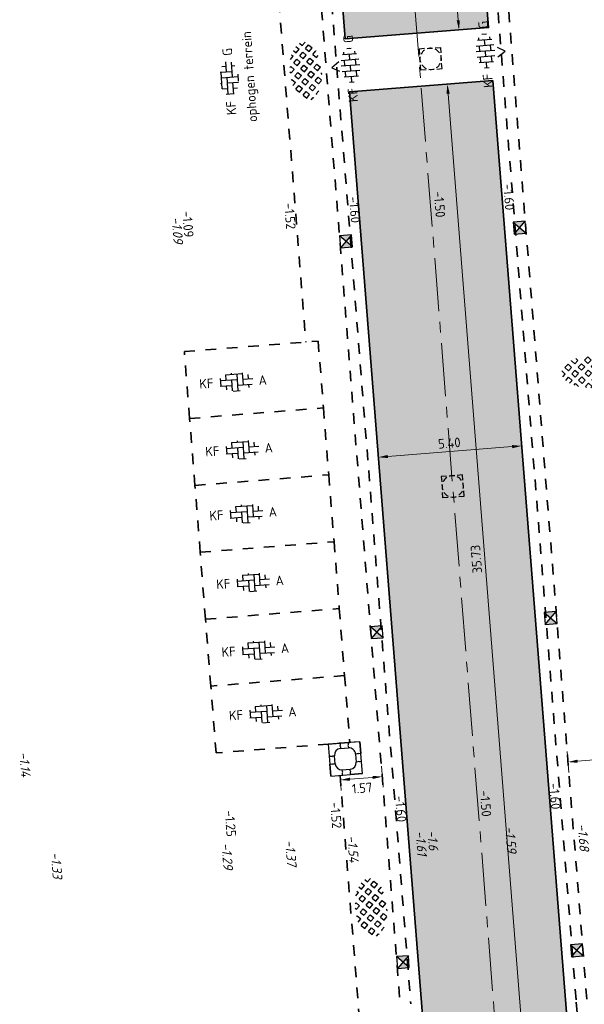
# Model space of a CAD drawing. Header units: metres. Extents: x 97990 to 98409, y 436026 to 436301.
# Tile 18 of 55: x 98194 to 98215, y 436099 to 436136. Entities that reach past the tile are written whole.
import ezdxf
from ezdxf.enums import TextEntityAlignment as Align

# ---------------------------------------------------------------- set-up
doc = ezdxf.new("R2010")
doc.units = ezdxf.units.M
doc.linetypes.add('AM-AS-SO', pattern=[16, 10, -2, 2, -2])
doc.linetypes.add('ZZ-HIDDEN-SO', pattern=[4, 2, -2])
for name, color, linetype, lineweight in [('B-WE-GW-T18-200', 1, 'Continuous', 18), ('B-WE-VH-NAP-T18-200', 252, 'Continuous', 18), ('N-OI-RI-ITR-M-200', 7, 'Continuous', 18), ('N-WE-AM-AS_WEG-G', 10, 'AM-AS-SO', 18), ('N-WE-RI-HWA_KOLK-S-200', 150, 'Continuous', 25), ('N-WE-RI-HWA_PUTRAND-S-200', 150, 'Continuous', 25), ('N-WE-RI-OVERIG_RIOOLPUT-OPHOOGTEBRENGEN-S-200', 1, 'Continuous', 25), ('N-WE-VH-FUNDERING-A-200', 252, 'Continuous', 18), ('N-WE-VH-FUNDERING-G', 7, 'Continuous', 35), ('N-WE-VH-HALFVERHARDING_GRASBETONSTEEN-S-200', 1, 'Continuous', 25), ('N-WE-VH-KANTOPSLUITING_ELEMENT_BOOMKRANS-S', 40, 'Continuous', 25), ('N-WE-VH-M-200', 7, 'Continuous', 18), ('N-WE-VH-MATERIAALGRENS-G', 7, 'ZZ-HIDDEN-SO', 35), ('N-WE-VH-NAP-T18-200', 4, 'Continuous', 18), ('N-WE-VH-OPENVERHARDING_BETONSTRAATSTEEN-S-200', 90, 'Continuous', 25)]:
    doc.layers.add(name, color=color, linetype=linetype, lineweight=lineweight)
doc.styles.add('NLCS-ISO', font='NLCS-ISO.ttf')
doc.styles.add('NLCS-ISO-M200-T18', font='NLCS-ISO.ttf', dxfattribs={"height": 0.36})
doc.styles.add('NLCS-ISO-M200-T18_CURSIEF', font='NLCS-ISO.ttf', dxfattribs={"oblique": 15, "height": 0.36})
doc.dimstyles.new('NLCS-M200-T18-PIJL_L2_H0', dxfattribs={"dimscale": 0.2, "dimtxt": 2.5, "dimasz": 1.8, "dimexe": 2, "dimexo": 2, "dimgap": 0.7, "dimtad": 1, "dimzin": 0, "dimdsep": 46, "dimtxsty": 'NLCS-ISO-M200-T18', "dimcen": 0, "dimdle": 2, "dimclrd": 256, "dimclre": 256, "dimclrt": 1, "dimadec": 0, "dimazin": 0, "dimtfac": 1, "dimtdec": 3, "dimtofl": 0, "dimtmove": 0, "dimatfit": 3, "dimfxl": 2, "dimfxlon": 1, "dimtfillclr": 256, "dimtolj": 1, "dimtzin": 0, "dimlwd": -1, "dimlwe": -1, "dimarcsym": 0})
doc.dimstyles.new('NLCS-M200-T18-PIJL_L2_H2', dxfattribs={"dimscale": 0.2, "dimtxt": 2.5, "dimasz": 1.8, "dimexe": 2, "dimexo": 2, "dimgap": 0.7, "dimtad": 1, "dimzin": 0, "dimdsep": 46, "dimtxsty": 'NLCS-ISO-M200-T18', "dimcen": 0, "dimdle": 2, "dimclrd": 256, "dimclre": 256, "dimclrt": 1, "dimazin": 0, "dimtfac": 1, "dimtdec": 3, "dimtofl": 0, "dimtmove": 0, "dimatfit": 3, "dimfxl": 2, "dimfxlon": 1, "dimtfillclr": 256, "dimtolj": 1, "dimtzin": 0, "dimlwd": -1, "dimlwe": -1, "dimarcsym": 0})

# ---------------------------------------------------------------- blocks, each defined once
blk = doc.blocks.new('SVH-BOOMKRANSBAND_1200X1200_180 200')
for p, q in [((-0.6, 0.6), (-0.6, 0.15)), ((-0.6, 0.6), (-0.15, 0.6)), ((-0.15, 0.4), (0.15, 0.4)), ((0.6, 0.6), (0.15, 0.6)), ((0.6, 0.6), (0.6, 0.15)), ((-0.4, -0.15), (-0.4, 0.15)), ((0.4, 0.15), (0.4, -0.15)), ((-0.6, -0.6), (-0.6, -0.15)), ((0.6, -0.6), (0.6, -0.15)), ((-0.6, -0.6), (-0.15, -0.6)), ((-0.15, -0.4), (0.15, -0.4)), ((0.6, -0.6), (0.15, -0.6))]:
    blk.add_line(p, q)
at = {"flags": 128}
blk.add_lwpolyline([(0.6, 0.6), (-0.6, 0.6), (-0.6, -0.6), (0.6, -0.6)], close=True, dxfattribs=at)
for points in [[(-0.15, 0.6), (-0.15, 0.517), (-0.165, 0.491), (-0.15, 0.464), (-0.15, 0.4)], [(0.15, 0.6), (0.15, 0.517), (0.135, 0.491), (0.15, 0.464), (0.15, 0.4)], [(-0.6, 0.15), (-0.517, 0.15), (-0.491, 0.135), (-0.464, 0.15), (-0.4, 0.15)], [(0.6, 0.15), (0.517, 0.15), (0.491, 0.165), (0.464, 0.15), (0.4, 0.15)], [(-0.6, -0.15), (-0.517, -0.15), (-0.491, -0.165), (-0.464, -0.15), (-0.4, -0.15)], [(0.6, -0.15), (0.517, -0.15), (0.491, -0.135), (0.464, -0.15), (0.4, -0.15)], [(-0.15, -0.6), (-0.15, -0.517), (-0.135, -0.491), (-0.15, -0.464), (-0.15, -0.4)], [(0.15, -0.6), (0.15, -0.517), (0.165, -0.491), (0.15, -0.464), (0.15, -0.4)]]:
    blk.add_lwpolyline(points, dxfattribs=at)
for centre, start, end in [((-0.15, 0.15), 90, 180), ((0.15, 0.15), 360, 90), ((-0.15, -0.15), 180, 270), ((0.15, -0.15), 270, 360)]:
    blk.add_arc(centre, 0.25, start, end)
blk = doc.blocks.new('SRI-PUT_PUTRAND_OPHOOGTEBRENGEN-SO')
at = {"lineweight": -3}
for points in [[(-1.01, 1.99), (-2.01, 1.99), (-2.01, 0.99)], [(0.49, 1.99), (-0.51, 1.99)], [(1.99, 0.99), (1.99, 1.99), (0.99, 1.99)], [(-2.01, 0.49), (-2.01, -0.51)], [(1.99, -0.51), (1.99, 0.49)], [(0.99, -2.01), (1.99, -2.01), (1.99, -1.01)], [(-0.51, -2.01), (0.49, -2.01)]]:
    blk.add_lwpolyline(points, dxfattribs=at)
blk.add_lwpolyline([(-1.01, -2.01), (-2.01, -2.01), (-2.01, -1.01)])
for start, end in [(74.9976, 104.9976), (165.0024, 195.0024), (120.0024, 150.0024), (29.9976, 59.9976), (344.9976, 14.9976), (210.0024, 240.0024), (299.9976, 329.9976), (255.0024, 285.0024)]:
    blk.add_arc((-0.01, -0.01), 2, start, end, dxfattribs=at)
blk = doc.blocks.new('SVH-GRASBETONSTEEN_02-SO')
for p, q in [((-3.64, 2.21), (-3.59, 2.26)), ((-3.02, 1.59), (-3.64, 2.21)), ((-3.02, 1.59), (-2.4, 2.21)), ((-2.4, 2.21), (-2.77, 2.58)), ((-1.16, 2.21), (-0.55, 2.83)), ((-0.55, 1.59), (-1.16, 2.21)), ((0.07, 2.21), (-0.55, 2.83)), ((-0.55, 1.59), (0.07, 2.21)), ((0.69, 2.83), (0.56, 2.96)), ((0.69, 2.83), (0.8, 2.94)), ((1.31, 2.21), (1.89, 2.79)), ((1.93, 1.59), (1.31, 2.21)), ((1.93, 1.59), (2.55, 2.21)), ((2.55, 2.21), (1.98, 2.78)), ((4.4, 1.59), (3.87, 2.12)), ((-4.88, -0.26), (-5.49, 0.35)), ((-4.88, 0.97), (-4.26, 1.59)), ((-4.26, 0.35), (-4.88, 0.97)), ((-3.64, 0.97), (-4.26, 1.59)), ((-4.26, 0.35), (-3.64, 0.97)), ((-3.64, -0.26), (-3.02, 0.35)), ((-2.4, -0.26), (-3.02, 0.35)), ((-2.4, 0.97), (-1.78, 1.59)), ((-1.78, 0.35), (-2.4, 0.97)), ((-1.16, 0.97), (-1.78, 1.59)), ((-1.78, 0.35), (-1.16, 0.97)), ((-1.16, -0.26), (-0.55, 0.35)), ((0.07, -0.26), (-0.55, 0.35)), ((0.07, 0.97), (0.69, 1.59)), ((0.69, 0.35), (0.07, 0.97)), ((1.31, 0.97), (0.69, 1.59)), ((0.69, 0.35), (1.31, 0.97)), ((1.31, -0.26), (1.93, 0.35)), ((2.55, -0.26), (1.93, 0.35)), ((2.55, 0.97), (3.17, 1.59)), ((3.17, 0.35), (2.55, 0.97)), ((3.78, 0.97), (3.17, 1.59)), ((3.17, 0.35), (3.78, 0.97)), ((3.78, -0.26), (4.4, 0.35)), ((4.4, 1.59), (4.52, 1.71)), ((5.02, -0.26), (4.4, 0.35)), ((5.02, 0.97), (5.14, 1.09)), ((5.42, 0.57), (5.02, 0.97)), ((-5.35, -0.74), (-4.88, -0.26)), ((-4.82, -1.45), (-4.26, -0.88)), ((-3.64, -1.5), (-4.26, -0.88)), ((-4.12, -1.98), (-3.64, -1.5)), ((-3.02, -0.88), (-3.64, -0.26)), ((-3.02, -0.88), (-2.4, -0.26)), ((-2.4, -1.5), (-1.78, -0.88)), ((-1.78, -2.12), (-2.4, -1.5)), ((-1.16, -1.5), (-1.78, -0.88)), ((-1.78, -2.12), (-1.16, -1.5)), ((-0.55, -0.88), (-1.16, -0.26)), ((-0.55, -0.88), (0.07, -0.26)), ((0.07, -1.5), (0.69, -0.88)), ((0.69, -2.12), (0.07, -1.5)), ((1.31, -1.5), (0.69, -0.88)), ((0.69, -2.12), (1.31, -1.5)), ((1.93, -0.88), (1.31, -0.26)), ((1.93, -0.88), (2.55, -0.26)), ((2.55, -1.5), (3.17, -0.88)), ((3.17, -2.12), (2.55, -1.5)), ((3.78, -1.5), (3.17, -0.88)), ((3.17, -2.12), (3.78, -1.5)), ((4.4, -0.88), (3.78, -0.26)), ((4.4, -0.88), (5.02, -0.26)), ((-3.29, -2.39), (-3.02, -2.12)), ((-2.48, -2.66), (-3.02, -2.12)), ((-1.16, -2.74), (-0.55, -2.12)), ((-0.98, -2.93), (-1.16, -2.74)), ((0.07, -2.74), (-0.55, -2.12)), ((-0.16, -2.97), (0.07, -2.74)), ((1.31, -2.74), (1.93, -2.12)), ((1.44, -2.87), (1.31, -2.74)), ((2.47, -2.66), (1.93, -2.12))]:
    blk.add_line(p, q)
at = {"style": 'NLCS-ISO'}
blk.add_attdef('FORMAAT', text='', height=1.8, dxfattribs=at).set_placement((-6.62, -0.1), align=Align.MIDDLE_RIGHT)
blk.add_attdef('KLEUR', text='', height=1.8, dxfattribs=at).set_placement((6.43, -0.1), align=Align.MIDDLE_LEFT)
at = {"style": 'NLCS-ISO', "flags": 1}
blk.add_attdef('FUNCTIE', text='', height=1.8, dxfattribs=at).set_placement((0, -3.98), align=Align.TOP_CENTER)
blk = doc.blocks.new('SRI-KOLK_STRAAT_01-SO')
h = blk.add_hatch(color=256)
h.dxf.hatch_style = 1
h.paths.add_polyline_path([(0, 1.125), (-1.125, 2.25), (-1.125, 0)])
h.paths.add_polyline_path([(1.125, 2.25), (0, 1.125), (1.125, 0)])
for p, q in [((-1.125, 0), (1.125, 2.25)), ((1.125, 0), (-1.125, 2.25))]:
    blk.add_line(p, q)
blk.add_lwpolyline([(-1.125, 0), (1.125, 0), (1.125, 2.25), (-1.125, 2.25)], close=True)
blk = doc.blocks.new('*D57')
at = {"layer": 'Defpoints', "color": 0, "ltscale": 0.2, "transparency": 16777216}
for p in [(98205.883, 436107.578), (98205.883, 436107.578), (98207.661, 436105.036)]:
    blk.add_point(p, dxfattribs=at)
at = {"layer": 'N-WE-VH-M-200', "ltscale": 0.2, "transparency": 16777216}
for p, q in [((98207.482, 436107.303), (98207.419, 436108.101)), ((98205.883, 436107.578), (98205.914, 436107.179)), ((98207.092, 436107.673), (98206.242, 436107.606))]:
    blk.add_line(p, q, dxfattribs=at)
for points in [[(98207.087, 436107.733), (98207.097, 436107.614), (98207.451, 436107.702)], [(98206.237, 436107.666), (98206.246, 436107.546), (98205.883, 436107.578)]]:
    blk.add_solid(points, dxfattribs=at)
at = {"layer": 'N-WE-VH-M-200', "color": 1, "ltscale": 0.2, "transparency": 16777216, "insert": (98206.696, 436107.274), "char_height": 0.36, "attachment_point": 5, "rotation": 4.5194, "style": 'NLCS-ISO-M200-T18'}
blk.add_mtext('\\A1;1.57', dxfattribs=at)
blk = doc.blocks.new('*D92')
at = {"layer": 'Defpoints', "color": 0, "ltscale": 0.2, "transparency": 16777216}
for p in [(98214.429, 436108.253), (98219.437, 436099.794), (98215.124, 436099.453)]:
    blk.add_point(p, dxfattribs=at)
at = {"layer": 'N-WE-VH-M-200', "ltscale": 0.2, "transparency": 16777216}
for p, q in [((98218.773, 436108.195), (98218.71, 436108.993)), ((98214.46, 436107.855), (98214.397, 436108.652)), ((98218.383, 436108.566), (98214.788, 436108.282))]:
    blk.add_line(p, q, dxfattribs=at)
for points in [[(98218.378, 436108.626), (98218.387, 436108.506), (98218.741, 436108.594)], [(98214.783, 436108.342), (98214.792, 436108.222), (98214.429, 436108.253)]]:
    blk.add_solid(points, dxfattribs=at)
at = {"layer": 'N-WE-VH-M-200', "color": 1, "ltscale": 0.2, "transparency": 16777216, "insert": (98216.56, 436108.743), "char_height": 0.36, "attachment_point": 5, "rotation": 4.5194, "style": 'NLCS-ISO-M200-T18'}
blk.add_mtext('\\A1;4.33', dxfattribs=at)
blk = doc.blocks.new('*D122')
at = {"layer": 'Defpoints', "color": 0, "ltscale": 0.2, "transparency": 16777216}
for p in [(98211.909, 436140.14), (98216.917, 436131.68), (98212.604, 436131.339)]:
    blk.add_point(p, dxfattribs=at)
at = {"layer": 'N-WE-VH-M-200', "ltscale": 0.2, "transparency": 16777216}
for p, q in [((98216.253, 436140.082), (98216.19, 436140.879)), ((98211.94, 436139.741), (98211.877, 436140.538)), ((98215.862, 436140.452), (98212.267, 436140.168))]:
    blk.add_line(p, q, dxfattribs=at)
for points in [[(98215.857, 436140.512), (98215.867, 436140.392), (98216.221, 436140.48)], [(98212.263, 436140.228), (98212.272, 436140.108), (98211.909, 436140.14)]]:
    blk.add_solid(points, dxfattribs=at)
at = {"layer": 'N-WE-VH-M-200', "color": 1, "ltscale": 0.2, "transparency": 16777216, "insert": (98214.04, 436140.629), "char_height": 0.36, "attachment_point": 5, "rotation": 4.5194, "style": 'NLCS-ISO-M200-T18'}
blk.add_mtext('\\A1;4.33', dxfattribs=at)
blk = doc.blocks.new('*D249')
at = {"layer": 'Defpoints', "color": 0, "ltscale": 0.2, "transparency": 16777216}
for p in [(98210.462, 436148.291), (98211.446, 436135.836), (98210.335, 436135.749)]:
    blk.add_point(p, dxfattribs=at)
at = {"layer": 'N-OI-RI-ITR-M-200', "ltscale": 0.2, "transparency": 16777216}
for p, q in [((98209.75, 436148.234), (98208.952, 436148.171)), ((98209.379, 436147.844), (98210.307, 436136.108)), ((98210.734, 436135.78), (98209.937, 436135.717))]:
    blk.add_line(p, q, dxfattribs=at)
for points in [[(98209.32, 436147.839), (98209.439, 436147.849), (98209.351, 436148.203)], [(98210.247, 436136.103), (98210.367, 436136.112), (98210.335, 436135.749)]]:
    blk.add_solid(points, dxfattribs=at)
at = {"layer": 'N-OI-RI-ITR-M-200', "color": 1, "ltscale": 0.2, "transparency": 16777216, "insert": (98209.524, 436141.951), "char_height": 0.36, "attachment_point": 5, "rotation": 94.5194, "style": 'NLCS-ISO-M200-T18'}
blk.add_mtext('\\A1;12.49', dxfattribs=at)
blk = doc.blocks.new('*D250')
at = {"layer": 'Defpoints', "color": 0, "ltscale": 0.2, "transparency": 16777216}
for p in [(98211.604, 436133.843), (98206.221, 436133.417), (98212.688, 436120.124)]:
    blk.add_point(p, dxfattribs=at)
at = {"layer": 'N-OI-RI-ITR-M-200', "ltscale": 0.2, "transparency": 16777216}
for p, q in [((98212.657, 436120.523), (98212.72, 436119.725)), ((98207.273, 436120.097), (98207.336, 436119.3)), ((98207.664, 436119.727), (98212.329, 436120.096))]:
    blk.add_line(p, q, dxfattribs=at)
for points in [[(98212.324, 436120.156), (98212.334, 436120.036), (98212.688, 436120.124)], [(98207.659, 436119.787), (98207.668, 436119.667), (98207.305, 436119.699)]]:
    blk.add_solid(points, dxfattribs=at)
at = {"layer": 'N-OI-RI-ITR-M-200', "color": 1, "ltscale": 0.2, "transparency": 16777216, "insert": (98209.971, 436120.23), "char_height": 0.36, "attachment_point": 5, "rotation": 4.5194, "style": 'NLCS-ISO-M200-T18'}
blk.add_mtext('\\A1;5.40', dxfattribs=at)
blk = doc.blocks.new('*D251')
at = {"layer": 'Defpoints', "color": 0, "ltscale": 0.2, "transparency": 16777216}
for p in [(98211.604, 436133.843), (98212.713, 436098.084), (98214.419, 436098.219)]:
    blk.add_point(p, dxfattribs=at)
at = {"layer": 'N-OI-RI-ITR-M-200', "ltscale": 0.2, "transparency": 16777216}
for p, q in [((98210.296, 436133.739), (98209.499, 436133.676)), ((98209.926, 436133.349), (98212.685, 436098.443)), ((98213.112, 436098.116), (98212.315, 436098.053))]:
    blk.add_line(p, q, dxfattribs=at)
for points in [[(98209.866, 436133.344), (98209.986, 436133.354), (98209.898, 436133.708)], [(98212.625, 436098.438), (98212.745, 436098.448), (98212.713, 436098.084)]]:
    blk.add_solid(points, dxfattribs=at)
at = {"layer": 'N-OI-RI-ITR-M-200', "color": 1, "ltscale": 0.2, "transparency": 16777216, "insert": (98210.986, 436115.871), "char_height": 0.36, "attachment_point": 5, "rotation": 94.5194, "style": 'NLCS-ISO-M200-T18'}
blk.add_mtext('\\A1;35.73', dxfattribs=at)
blk = doc.blocks.new('SRI-PUT_OPHOOGTEBRENGEN-SO')
for p, q in [((-0.5, 2), (0.5, 2)), ((-2, -0.5), (-2, 0.5)), ((2, -0.5), (2, 0.5)), ((-0.5, -2), (0.5, -2))]:
    blk.add_line(p, q)
for points in [[(-1, 2), (-2, 2), (-2, 1)], [(1, 2), (2, 2), (2, 1)], [(-1, -2), (-2, -2), (-2, -1)], [(1, -2), (2, -2), (2, -1)]]:
    blk.add_lwpolyline(points)
for start, end in [(75.5225, 104.4775), (165.5225, 194.4775), (120, 150), (30, 60), (345.5225, 14.4775), (210, 240), (300, 330), (255.5225, 284.4775)]:
    blk.add_arc((0, 0), 2, start, end)
blk = doc.blocks.new('SVH-BSS_KEIFORMAAT_ELLEBOOG_KL-SO')
for p, q in [((-2.92, 0.77), (-2.92, -0.66)), ((-2.92, 0.39), (0.23, 0.39)), ((-1.87, 1.43), (-1.87, 0.39)), ((-1.86, 1.44), (1.28, 1.44)), ((-0.82, 1.69), (-0.82, 1.44)), ((-0.82, 0.39), (-0.82, -1.69)), ((0.23, 1.44), (0.23, -1.71)), ((1.28, 1.61), (1.28, -0.66)), ((1.28, 0.39), (3.17, 0.39)), ((2.33, 1.22), (2.33, 0.39)), ((-3.01, -0.66), (-0.82, -0.66)), ((-1.87, -0.66), (-1.87, -1.43)), ((-0.65, -1.71), (0.65, -1.71)), ((0.23, -0.66), (3.01, -0.66)), ((2.33, -0.66), (2.33, -1.22))]:
    blk.add_line(p, q)
at = {"style": 'NLCS-ISO'}
blk.add_attdef('FORMAAT', text='', height=1.8, dxfattribs=at).set_placement((-4.25, 0), align=Align.MIDDLE_RIGHT)
blk.add_attdef('KLEUR', text='', height=1.8, dxfattribs=at).set_placement((4.25, 0), align=Align.MIDDLE_LEFT)
at = {"style": 'NLCS-ISO', "flags": 1}
blk.add_attdef('FUNCTIE', text='', height=1.8, dxfattribs=at).set_placement((0, -2.75), align=Align.TOP_CENTER)
blk = doc.blocks.new('SVH-BSS_KEIFORMAAT_HALFST_KL-SO')
for p, q in [((-3.15, -0.43), (-3.15, 0.43)), ((-3.15, 0), (-2.1, 0)), ((-2.1, -1.34), (-2.1, 1.34)), ((-2.1, 1.05), (-1.05, 1.05)), ((-1.05, -1.66), (-1.05, 1.66)), ((-1.05, 0), (0, 0)), ((0, -1.75), (0, 1.75)), ((0, 1.05), (1.05, 1.05)), ((1.05, -1.66), (1.05, 1.66)), ((1.05, 0), (2.1, 0)), ((2.1, -1.34), (2.1, 1.34)), ((2.1, 1.05), (2.6, 1.05)), ((3.15, -0.43), (3.15, 0.43)), ((3.15, 0), (3.25, 0)), ((-2.1, -1.05), (-1.05, -1.05)), ((0, -1.05), (1.05, -1.05)), ((2.1, -1.05), (2.6, -1.05))]:
    blk.add_line(p, q)
at = {"style": 'NLCS-ISO'}
blk.add_attdef('FORMAAT', text='', height=1.8, dxfattribs=at).set_placement((-4.25, 0), align=Align.MIDDLE_RIGHT)
blk.add_attdef('KLEUR', text='', height=1.8, dxfattribs=at).set_placement((4.25, 0), align=Align.MIDDLE_LEFT)
at = {"style": 'NLCS-ISO', "flags": 1}
blk.add_attdef('FUNCTIE', text='', height=1.8, dxfattribs=at).set_placement((0, -2.75), align=Align.TOP_CENTER)

msp = doc.modelspace()

# ---------------------------------------------------------------- hatches: boundary and pattern name
at = {"layer": 'N-WE-VH-FUNDERING-A-200'}
h = msp.add_hatch(dxfattribs=at)
h.set_pattern_fill('AVH-FUNDERING_OVERIG-SO', color=252, scale=0.2, pattern_type=2)
h.set_pattern_definition([(0, (98208.44106, 436139.5895), (1.299038, 0.25), [0.288676, -1.443376]), (60, (98208.72973, 436140.0895), (-4e-07, 0.4999994), [0.288676, -1.443376]), (120, (98208.44106, 436139.5895), (-0.8660257, 0.5000005), [0.288676, -1.443376])])
h.paths.add_polyline_path([(98206.063, 436135.411), (98205.079, 436147.865), (98210.462, 436148.291), (98211.446, 436135.836)])
h.paths.add_polyline_path([(98211.604, 436133.843), (98214.419, 436098.219), (98209.036, 436097.794), (98206.221, 436133.417)])

# ---------------------------------------------------------------- linework, layer by layer
at = {"layer": 'N-WE-AM-AS_WEG-G', "ltscale": 0.2}
msp.add_line((98196.311, 436293.056), (98212.689, 436085.846), dxfattribs=at)
at = {"layer": 'N-WE-VH-FUNDERING-G'}
for points in [[(98206.063, 436135.411), (98205.079, 436147.865), (98210.462, 436148.291), (98211.446, 436135.836)], [(98211.604, 436133.843), (98214.419, 436098.219), (98209.036, 436097.794), (98206.221, 436133.417)]]:
    msp.add_lwpolyline(points, close=True, dxfattribs=at)
at = {"layer": 'N-WE-VH-MATERIAALGRENS-G', "ltscale": 0.2}
for p, q in [((98195.346, 436265.937), (98208.526, 436099.168)), ((98195.089, 436264.109), (98208.128, 436099.137)), ((98206.319, 436205.786), (98214.74, 436099.236)), ((98206.718, 436205.818), (98215.139, 436099.267)), ((98203.068, 436143.191), (98204.583, 436124.023)), ((98200.021, 436123.665), (98205.046, 436124.062)), ((98205.046, 436124.062), (98205.244, 436121.55)), ((98200.22, 436121.153), (98200.021, 436123.665)), ((98200.22, 436121.153), (98205.244, 436121.55)), ((98205.244, 436121.55), (98205.443, 436119.038)), ((98200.418, 436118.641), (98200.22, 436121.153)), ((98200.418, 436118.641), (98205.443, 436119.038)), ((98205.443, 436119.038), (98205.641, 436116.526)), ((98200.617, 436116.129), (98200.418, 436118.641)), ((98200.617, 436116.129), (98205.641, 436116.526)), ((98205.641, 436116.526), (98205.84, 436114.014)), ((98200.815, 436113.616), (98200.617, 436116.129)), ((98200.815, 436113.616), (98205.84, 436114.014)), ((98205.84, 436114.014), (98206.038, 436111.501)), ((98201.014, 436111.104), (98200.815, 436113.616)), ((98206.038, 436111.501), (98201.014, 436111.104)), ((98206.038, 436111.501), (98206.237, 436108.989)), ((98201.212, 436108.592), (98201.014, 436111.104)), ((98206.237, 436108.989), (98201.212, 436108.592)), ((98205.869, 436107.753), (98206.602, 436098.482))]:
    msp.add_line(p, q, dxfattribs=at)
msp.add_lwpolyline([(98214.74, 436099.236), (98214.962, 436096.43, 0.414669), (98224.011, 436088.719), (98225.008, 436088.799)], format="xyb", dxfattribs=at)
at = {"layer": 'N-WE-VH-OPENVERHARDING_BETONSTRAATSTEEN-S-200', "ltscale": 0.2}
for points in [[(98211.794, 436134.741), (98212.064, 436134.943), (98211.786, 436135.092)], [(98205.821, 436134.543), (98205.563, 436134.325), (98205.85, 436134.193)]]:
    msp.add_lwpolyline(points, dxfattribs=at)

# ---------------------------------------------------------------- block references
at = {"layer": 'N-WE-RI-HWA_KOLK-S-200'}
for p, xscale, yscale, rotation in [((98212.393, 436128.302), 0.2000000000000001, 0.2000000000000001, 274.54), ((98206.312, 436127.824), 0.2000000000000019, 0.2000000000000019, 94.54), ((98213.552, 436113.644), 0.2000000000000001, 0.2000000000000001, 274.54), ((98207.472, 436113.146), 0.2000000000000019, 0.2000000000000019, 94.54), ((98214.538, 436101.165), 0.2000000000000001, 0.2000000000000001, 274.54), ((98208.451, 436100.755), 0.2000000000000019, 0.2000000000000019, 94.54)]:
    msp.add_blockref('SRI-KOLK_STRAAT_01-SO', p, dxfattribs=dict(at, xscale=xscale, yscale=yscale, rotation=rotation))
at = {"layer": 'N-WE-RI-HWA_PUTRAND-S-200', "xscale": 0.2, "yscale": 0.2, "zscale": 0.2, "rotation": 4.517000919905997}
msp.add_blockref('SRI-PUT_PUTRAND_OPHOOGTEBRENGEN-SO', (98210.102, 436118.605), dxfattribs=at)
at = {"layer": 'N-WE-RI-OVERIG_RIOOLPUT-OPHOOGTEBRENGEN-S-200', "xscale": 0.2, "yscale": 0.2, "zscale": 0.2, "rotation": 4.51939703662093}
msp.add_blockref('SRI-PUT_OPHOOGTEBRENGEN-SO', (98209.269, 436134.661), dxfattribs=at)
at = {"layer": 'N-WE-VH-HALFVERHARDING_GRASBETONSTEEN-S-200', "xscale": 0.2, "yscale": 0.2, "zscale": 0.2}
for p, rotation in [((98204.58, 436134.192), 274.9940593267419), ((98215.297, 436122.907), 2.044233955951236), ((98207.034, 436102.782), 274.9940593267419)]:
    msp.add_blockref('SVH-GRASBETONSTEEN_02-SO', p, dxfattribs=dict(at, rotation=rotation))
at = {"layer": 'N-WE-VH-KANTOPSLUITING_ELEMENT_BOOMKRANS-S', "rotation": 4.60838054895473}
msp.add_blockref('SVH-BOOMKRANSBAND_1200X1200_180 200', (98206.066, 436108.37), dxfattribs=at)
at = {"layer": 'N-WE-VH-OPENVERHARDING_BETONSTRAATSTEEN-S-200', "ltscale": 0.2}
for name, p, xscale, yscale, zscale, rotation, values in [('SVH-BSS_KEIFORMAAT_HALFST_KL-SO', (98211.33, 436134.949), 0.1999999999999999, 0.1999999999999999, 0.1999999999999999, 94.82741832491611, {'FORMAAT': 'KF', 'KLEUR': 'G'}), ('SVH-BSS_KEIFORMAAT_HALFST_KL-SO', (98206.258, 436134.41), 0.1999999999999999, 0.1999999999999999, 0.1999999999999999, 94.82741832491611, {'FORMAAT': 'KF', 'KLEUR': 'G'}), ('SVH-BSS_KEIFORMAAT_ELLEBOOG_KL-SO', (98201.704, 436133.927), 0.2, 0.2, 0.2, 93.93196948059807, {'FORMAAT': 'KF', 'KLEUR': 'G'}), ('SVH-BSS_KEIFORMAAT_ELLEBOOG_KL-SO', (98201.96, 436122.534), 0.2, 0.2, 0.2, 3.630238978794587, {'FORMAAT': 'KF', 'KLEUR': 'A'}), ('SVH-BSS_KEIFORMAAT_ELLEBOOG_KL-SO', (98202.185, 436119.99), 0.2, 0.2, 0.2, 3.630238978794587, {'FORMAAT': 'KF', 'KLEUR': 'A'}), ('SVH-BSS_KEIFORMAAT_ELLEBOOG_KL-SO', (98202.339, 436117.584), 0.2, 0.2, 0.2, 3.630238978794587, {'FORMAAT': 'KF', 'KLEUR': 'A'}), ('SVH-BSS_KEIFORMAAT_ELLEBOOG_KL-SO', (98202.597, 436115.008), 0.2, 0.2, 0.2, 3.630238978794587, {'FORMAAT': 'KF', 'KLEUR': 'A'}), ('SVH-BSS_KEIFORMAAT_ELLEBOOG_KL-SO', (98202.795, 436112.463), 0.2, 0.2, 0.2, 3.630238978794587, {'FORMAAT': 'KF', 'KLEUR': 'A'}), ('SVH-BSS_KEIFORMAAT_ELLEBOOG_KL-SO', (98203.074, 436110.079), 0.2, 0.2, 0.2, 3.630238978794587, {'FORMAAT': 'KF', 'KLEUR': 'A'})]:
    msp.add_blockref(name, p, dxfattribs=dict(at, xscale=xscale, yscale=yscale, zscale=zscale, rotation=rotation)).add_auto_attribs(values)

# ---------------------------------------------------------------- texts
at = {"layer": 'B-WE-GW-T18-200', "ltscale": 0.2, "style": 'NLCS-ISO-M200-T18'}
msp.add_text('ophogen terrein', height=0.36, rotation=94.0095, dxfattribs=at).set_placement((98202.763, 436132.3))
at = {"layer": 'B-WE-VH-NAP-T18-200', "linetype": 'Continuous', "style": 'NLCS-ISO-M200-T18_CURSIEF', "oblique": 15}
for s, p in [('-1.09', (98199.542, 436128.704, -1.088)), ('-1.14', (98193.821, 436108.617, -1.14)), ('-1.68', (98214.789, 436105.913, -1.68)), ('-1.61', (98208.702, 436105.65, -1.61)), ('-1.6', (98209.146, 436105.681, -1.6)), ('-1.59', (98212.063, 436105.832, -1.591)), ('-1.29', (98201.416, 436105.195, -1.293)), ('-1.37', (98203.802, 436105.315, -1.365)), ('-1.54', (98206.137, 436105.478, -1.536)), ('-1.33', (98195.005, 436104.85, -1.327))]:
    msp.add_text(s, height=0.36, rotation=274.468, dxfattribs=at).set_placement(p)
at = {"layer": 'N-WE-VH-NAP-T18-200', "ltscale": 0.2, "style": 'NLCS-ISO-M200-T18'}
for s, p in [('-1.60', (98211.993, 436129.951)), ('-1.50', (98209.386, 436129.679)), ('-1.52', (98203.769, 436129.235)), ('-1.60', (98206.201, 436129.471)), ('-1.09', (98199.937, 436128.933)), ('-1.60', (98213.722, 436107.448)), ('-1.60', (98207.93, 436106.968)), ('-1.50', (98211.115, 436107.176)), ('-1.52', (98205.497, 436106.732)), ('-1.25', (98201.534, 436106.418))]:
    msp.add_text(s, height=0.36, rotation=274.5194, dxfattribs=at).set_placement(p)

# ---------------------------------------------------------------- dimensions: what is measured, and where the dimension line sits
at = {"layer": 'N-OI-RI-ITR-M-200', "ltscale": 0.2}
for base, p1, p2, angle, picture, middle in [((98210.335, 436135.749), (98210.462, 436148.291), (98211.446, 436135.836), 94.5194, '*D249', (98209.524, 436141.951)), ((98212.688, 436120.124), (98206.221, 436133.417), (98211.604, 436133.843), 4.5194, '*D250', (98209.971, 436120.23)), ((98212.7133, 436098.0842), (98211.6037, 436133.8427), (98214.4195, 436098.219), 94.5194, '*D251', (98210.9864, 436115.8708))]:
    dim = msp.add_linear_dim(base=base, p1=p1, p2=p2, angle=angle, dimstyle='NLCS-M200-T18-PIJL_L2_H2', dxfattribs=at)
    dim.commit()
    dim.dimension.update_dxf_attribs({"geometry": picture, "text_midpoint": middle})
at = {"layer": 'N-WE-VH-M-200', "ltscale": 0.2}
for base, p1, p2, picture, middle in [((98211.909, 436140.14), (98216.917, 436131.68), (98212.604, 436131.339), '*D122', (98214.04, 436140.629)), ((98214.429, 436108.253), (98219.437, 436099.794), (98215.124, 436099.453), '*D92', (98216.56, 436108.743))]:
    dim = msp.add_linear_dim(base=base, p1=p1, p2=p2, angle=4.5194, dimstyle='NLCS-M200-T18-PIJL_L2_H0', override={"dimclrt": 1}, dxfattribs=at)
    dim.commit()
    dim.dimension.update_dxf_attribs({"geometry": picture, "text_midpoint": middle})
dim = msp.add_linear_dim(base=(98205.883, 436107.578), p1=(98207.661, 436105.036), p2=(98205.883, 436107.578), angle=4.5194, dimstyle='NLCS-M200-T18-PIJL_L2_H0', override={"dimclrt": 1, "dimtmove": 2}, dxfattribs=at)
dim.commit()
dim.dimension.update_dxf_attribs({"geometry": '*D57', "text_midpoint": (98206.696, 436107.274), "dimtype": 128})

doc.saveas('drawing.dxf')
